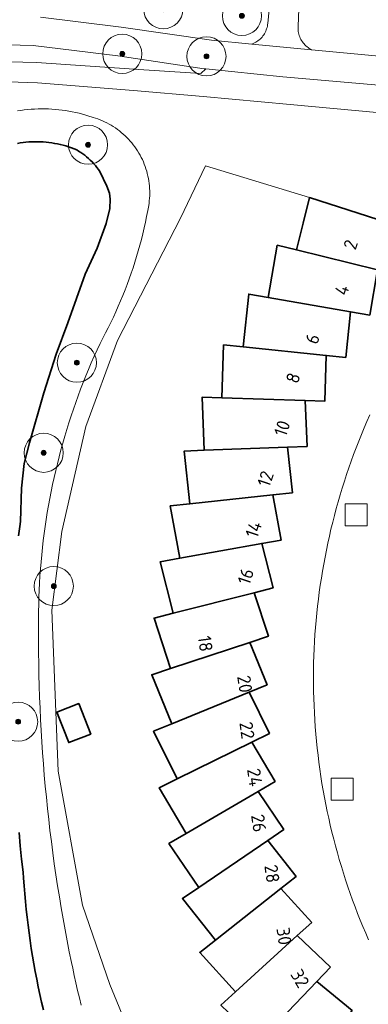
# Model space of a CAD drawing. Extents: x 154222 to 160093, y 456746 to 462495.
# Tile 102 of 254: x 158281 to 158317, y 460848 to 460949. Entities that reach past the tile are written whole.
import ezdxf
from ezdxf.enums import TextEntityAlignment as Align

# ---------------------------------------------------------------- set-up
doc = ezdxf.new("R2010")
doc.units = 0
doc.header["$LTSCALE"] = 0.75
doc.layers.get('0').update_dxf_attribs({"linetype": 'CONTINUOUS'})
for name, color, linetype, lineweight in [('B-XX-GK-BESCHOEIING-G', 252, 'GK-BESCHOEIING', 35), ('B-XX-GR-BOOM-S', 252, 'CONTINUOUS', 25), ('B-XX-OG-BEBOUWING-GV', 6, 'CONTINUOUS', 35), ('B-XX-OG-BEBOUWING-T18', 1, 'CONTINUOUS', 18), ('B-XX-OG-TERREIN_CULTUURSCHEIDING-GV', 252, 'CONTINUOUS', 18), ('B-XX-OG-TERREIN_ERF-GV', 252, 'CONTINUOUS', 18), ('B-XX-OG-WATER_SLOOT-GV', 252, 'CONTINUOUS', 18), ('B-XX-RI-GWA_RIOOLPUT-S', 252, 'CONTINUOUS', 25), ('B-XX-VH-VERHARDING_ASFALT-GV', 252, 'CONTINUOUS', 18), ('B-XX-VH-VERHARDING_BETONSTRAATSTEEN-GV', 252, 'CONTINUOUS', 18), ('B-XX-VH-VERHARDING_STRAATBAKSTEEN-GV', 252, 'CONTINUOUS', 18), ('B-XX-VH-VERHARDING_TEGEL-GV', 252, 'CONTINUOUS', 18)]:
    doc.layers.add(name, color=color, linetype=linetype, lineweight=lineweight)
doc.styles.add('NLCS-ISO-M-T18', font='NLCS-ISO.ttf', dxfattribs={"height": 1.8})
doc.linetypes.add('GK-BESCHOEIING', pattern='A,30,-5,[1,NLCS.SHX,S=1,R=0,X=0,Y=0],-5', length=40)

# ---------------------------------------------------------------- blocks, each defined once
blk = doc.blocks.new('SRI-PUT_INSPECTIEPUT_RIOOLPUT-SO')
at = {"color": 0, "linetype": 'ByBlock', "lineweight": 18}
blk.add_lwpolyline([(-1.125, -1.125), (1.125, -1.125), (1.125, 1.125), (-1.125, 1.125)], close=True, dxfattribs=at)
blk = doc.blocks.new('SGR-BOOM_01-SO')
at = {"linetype": 'ByBlock', "lineweight": 18}
h = blk.add_hatch(color=0, dxfattribs=at)
h.dxf.hatch_style = 1
edge = h.paths.add_edge_path()
edge.add_arc((0, 0), 0.25, 0, 360)
at = {"color": 0, "linetype": 'ByBlock', "lineweight": 18}
for radius in [2, 0.25]:
    blk.add_circle((0, 0), radius, dxfattribs=at)

msp = doc.modelspace()

# ---------------------------------------------------------------- linework, layer by layer
at = {"layer": 'B-XX-GK-BESCHOEIING-G'}
for points in [[(158280.781, 460895.896), (158280.914, 460896.882), (158280.984, 460897.375), (158281.062, 460900.771), (158281.337, 460903.298), (158281.91, 460905.435), (158283.375, 460910.513), (158284.626, 460914.493), (158285.804, 460917.691), (158287.575, 460922.665), (158288.803, 460925.31), (158289.746, 460927.85), (158290.111, 460929.358), (158290.135, 460930.33), (158290.085, 460930.94), (158289.815, 460931.654), (158289.096, 460933.16), (158288.946, 460933.364), (158288.79, 460933.564), (158288.628, 460933.758), (158288.46, 460933.947), (158288.286, 460934.131), (158288.106, 460934.309), (158287.92, 460934.481), (158287.73, 460934.648), (158287.534, 460934.808), (158287.333, 460934.962), (158287.127, 460935.109), (158286.917, 460935.25), (158286.722, 460935.373), (158286.448, 460935.482), (158286.172, 460935.584), (158285.893, 460935.678), (158285.611, 460935.765), (158285.328, 460935.844), (158285.042, 460935.915), (158284.754, 460935.978), (158284.465, 460936.034), (158284.174, 460936.082), (158283.882, 460936.121), (158283.589, 460936.153), (158283.296, 460936.177), (158283.002, 460936.193), (158282.707, 460936.201), (158282.413, 460936.201), (158282.118, 460936.193), (158281.824, 460936.177), (158281.53, 460936.153), (158281.238, 460936.121), (158280.946, 460936.081), (158280.655, 460936.033)], [(158283.313, 460847.445), (158283.131, 460848.226), (158282.957, 460849.01), (158282.791, 460849.795), (158282.633, 460850.582), (158282.483, 460851.371), (158282.34, 460852.16), (158282.206, 460852.952), (158282.079, 460853.744), (158281.96, 460854.538), (158281.85, 460855.333), (158281.747, 460856.129), (158281.652, 460856.926), (158281.565, 460857.724), (158281.485, 460858.523), (158281.414, 460859.322), (158281.351, 460860.122), (158281.296, 460860.923), (158281.23, 460861.521), (158281.088, 460862.87), (158280.953, 460864.221), (158280.827, 460865.572)]]:
    msp.add_lwpolyline(points, dxfattribs=at)
at = {"layer": 'B-XX-OG-BEBOUWING-GV'}
for points in [[(158322.465, 460926.646), (158310.515, 460930.496), (158309.864, 460927.867), (158309.191, 460925.135), (158317.476, 460923.089), (158319.416, 460922.611), (158319.803, 460924.179), (158320.476, 460926.91), (158322.353, 460926.305)], [(158309.191, 460925.135), (158307.228, 460925.619), (158306.298, 460920.276), (158314.704, 460918.813), (158316.673, 460918.471), (158317.476, 460923.089)], [(158306.298, 460920.276), (158304.304, 460920.623), (158303.749, 460915.227), (158312.236, 460914.353), (158314.224, 460914.15), (158314.704, 460918.813)], [(158303.749, 460915.227), (158301.735, 460915.434), (158301.558, 460910.011), (158310.085, 460909.733), (158312.083, 460909.668), (158312.236, 460914.353)], [(158301.558, 460910.011), (158299.535, 460910.077), (158299.739, 460904.653), (158308.264, 460904.974), (158310.261, 460905.049), (158310.085, 460909.733)], [(158308.767, 460900.313), (158308.264, 460904.974), (158299.739, 460904.653), (158297.715, 460904.577), (158298.299, 460899.181), (158306.78, 460900.098)], [(158307.61, 460895.485), (158306.78, 460900.098), (158298.299, 460899.181), (158296.286, 460898.963), (158297.247, 460893.621), (158305.642, 460895.131)], [(158306.793, 460890.587), (158305.642, 460895.131), (158297.247, 460893.621), (158295.253, 460893.262), (158296.586, 460888.001), (158304.856, 460890.096)], [(158306.322, 460885.644), (158304.856, 460890.096), (158296.586, 460888.001), (158294.624, 460887.504), (158296.321, 460882.351), (158304.424, 460885.018)], [(158306.198, 460880.679), (158304.424, 460885.018), (158296.321, 460882.351), (158294.398, 460881.717), (158296.451, 460876.694), (158304.348, 460879.922)], [(158306.421, 460875.719), (158304.348, 460879.922), (158296.451, 460876.694), (158294.578, 460875.928), (158296.978, 460871.062), (158304.628, 460874.835)], [(158288.147, 460875.65), (158286.934, 460878.763), (158284.693, 460877.89), (158285.906, 460874.776)], [(158306.991, 460870.786), (158304.628, 460874.835), (158296.978, 460871.062), (158295.161, 460870.166), (158297.895, 460865.48), (158305.265, 460869.779)], [(158307.904, 460865.907), (158305.265, 460869.779), (158297.895, 460865.48), (158296.147, 460864.459), (158299.203, 460859.977), (158306.252, 460864.781)], [(158309.157, 460861.102), (158306.252, 460864.781), (158299.203, 460859.977), (158297.53, 460858.836), (158300.893, 460854.577), (158307.588, 460859.864)], [(158310.744, 460856.397), (158307.588, 460859.864), (158300.893, 460854.577), (158299.303, 460853.322), (158302.955, 460849.309), (158309.265, 460855.052)], [(158312.655, 460851.815), (158309.265, 460855.052), (158302.955, 460849.309), (158301.458, 460847.946), (158305.384, 460844.198), (158311.275, 460850.369)], [(158314.883, 460847.378), (158311.275, 460850.369), (158305.384, 460844.198), (158303.986, 460842.734), (158308.161, 460839.272), (158313.607, 460845.839)]]:
    msp.add_lwpolyline(points, close=True, dxfattribs=at)
at = {"layer": 'B-XX-OG-TERREIN_CULTUURSCHEIDING-GV'}
for points in [[(158283.03, 460948.921), (158291.273, 460947.907), (158300.509, 460946.578), (158304.634, 460946.186), (158304.765, 460946.238), (158304.892, 460946.298), (158305.016, 460946.364), (158305.135, 460946.438), (158305.251, 460946.518), (158305.362, 460946.605), (158305.467, 460946.698), (158305.567, 460946.796), (158305.662, 460946.901), (158305.75, 460947.01), (158305.832, 460947.124), (158305.907, 460947.243), (158305.975, 460947.366), (158306.037, 460947.492), (158306.091, 460947.622), (158306.137, 460947.755), (158306.176, 460947.89), (158306.207, 460948.027), (158306.231, 460948.166), (158306.245, 460948.294), (158306.483, 460950.844)], [(158309.477, 460950.647), (158309.35, 460948.004), (158309.344, 460947.873), (158309.345, 460947.733), (158309.355, 460947.593), (158309.372, 460947.453), (158309.397, 460947.315), (158309.43, 460947.178), (158309.471, 460947.044), (158309.519, 460946.912), (158309.575, 460946.783), (158309.638, 460946.657), (158309.708, 460946.536), (158309.784, 460946.418), (158309.868, 460946.305), (158309.957, 460946.197), (158310.053, 460946.094), (158310.155, 460945.997), (158310.261, 460945.905), (158310.373, 460945.82), (158310.49, 460945.742), (158310.61, 460945.67), (158310.735, 460945.605), (158318.342, 460944.882)], [(158293.808, 460841.011), (158290.1, 460850.064), (158287.32, 460858.174), (158284.822, 460871.851), (158284.161, 460888.301), (158285.214, 460896.35), (158287.666, 460907.075), (158290.889, 460915.877), (158297.337, 460928.391), (158299.888, 460933.74), (158310.515, 460930.496), (158322.465, 460926.646), (158325.722, 460925.557), (158326.7, 460938.196), (158324.884, 460938.608), (158317.783, 460939.147), (158308.531, 460939.997), (158299.641, 460940.808), (158292.512, 460941.433), (158282.698, 460942.235), (158277.71, 460942.384)], [(158280.661, 460939.343), (158281.009, 460939.398), (158281.359, 460939.444), (158281.709, 460939.483), (158282.06, 460939.513), (158282.412, 460939.536), (158282.764, 460939.55), (158283.117, 460939.557), (158283.469, 460939.555), (158283.821, 460939.546), (158284.174, 460939.528), (158284.525, 460939.503), (158284.876, 460939.47), (158285.226, 460939.428), (158285.575, 460939.379), (158285.923, 460939.322), (158286.269, 460939.257), (158286.614, 460939.184), (158286.957, 460939.103), (158287.299, 460939.015), (158287.638, 460938.918), (158287.975, 460938.815), (158288.309, 460938.703), (158288.386, 460938.681), (158288.628, 460938.607), (158288.868, 460938.525), (158289.105, 460938.435), (158289.34, 460938.339), (158289.571, 460938.234), (158289.798, 460938.123), (158290.022, 460938.004), (158290.242, 460937.879), (158290.458, 460937.746), (158290.67, 460937.607), (158290.878, 460937.461), (158291.08, 460937.309), (158291.278, 460937.15), (158291.47, 460936.985), (158291.657, 460936.814), (158291.839, 460936.638), (158292.015, 460936.455), (158292.186, 460936.268), (158292.35, 460936.075), (158292.508, 460935.877), (158292.66, 460935.674), (158292.805, 460935.466), (158292.944, 460935.254), (158293.076, 460935.037), (158293.201, 460934.817), (158293.319, 460934.593), (158293.429, 460934.365), (158293.533, 460934.133), (158293.629, 460933.899), (158293.718, 460933.661), (158293.799, 460933.421), (158293.873, 460933.179), (158293.939, 460932.934), (158293.997, 460932.687), (158294.047, 460932.439), (158294.09, 460932.189), (158294.124, 460931.938), (158294.151, 460931.686), (158294.17, 460931.433), (158294.181, 460931.18), (158294.183, 460930.927), (158294.178, 460930.673), (158294.165, 460930.42), (158294.143, 460930.168), (158294.114, 460929.916), (158294.077, 460929.665), (158293.985, 460929.159), (158293.869, 460928.566), (158293.746, 460927.975), (158293.615, 460927.386), (158293.476, 460926.799), (158293.329, 460926.214), (158293.175, 460925.63), (158293.012, 460925.049), (158292.843, 460924.47), (158292.665, 460923.893), (158292.48, 460923.318), (158292.287, 460922.746), (158292.087, 460922.177), (158291.879, 460921.61), (158291.664, 460921.047), (158291.441, 460920.486), (158291.211, 460919.928), (158290.973, 460919.373), (158290.728, 460918.821), (158290.476, 460918.273), (158290.216, 460917.728), (158289.95, 460917.187), (158289.676, 460916.649), (158289.395, 460916.114), (158289.107, 460915.584), (158288.801, 460914.925), (158288.502, 460914.263), (158288.211, 460913.597), (158287.927, 460912.929), (158287.65, 460912.257), (158287.381, 460911.582), (158287.119, 460910.904), (158286.865, 460910.224), (158286.618, 460909.54), (158286.379, 460908.854), (158286.148, 460908.166), (158285.923, 460907.475), (158285.707, 460906.781), (158285.498, 460906.085), (158285.297, 460905.387), (158285.104, 460904.687), (158284.918, 460903.984), (158284.74, 460903.28), (158284.57, 460902.574), (158284.407, 460901.866), (158284.253, 460901.156), (158284.106, 460900.444), (158283.967, 460899.731), (158283.836, 460899.017), (158283.713, 460898.301), (158283.597, 460897.583), (158283.49, 460896.865), (158283.391, 460896.145), (158283.299, 460895.424), (158283.215, 460894.703), (158283.14, 460893.98), (158283.072, 460893.257), (158283.012, 460892.533), (158282.961, 460891.808), (158282.917, 460891.083), (158282.881, 460890.357), (158282.853, 460889.631), (158282.834, 460888.905), (158282.822, 460888.179), (158282.818, 460887.452), (158282.822, 460886.726), (158282.829, 460886.262), (158282.826, 460885.122), (158282.83, 460883.982), (158282.842, 460882.841), (158282.863, 460881.701), (158282.891, 460880.562), (158282.928, 460879.422), (158282.972, 460878.283), (158283.025, 460877.144), (158283.085, 460876.005), (158283.154, 460874.867), (158283.23, 460873.729), (158283.314, 460872.592), (158283.407, 460871.456), (158283.507, 460870.32), (158283.615, 460869.185), (158283.732, 460868.051), (158283.856, 460866.918), (158283.988, 460865.785), (158284.128, 460864.654), (158284.276, 460863.523), (158284.432, 460862.394), (158284.596, 460861.265), (158284.768, 460860.138), (158284.948, 460859.012), (158285.135, 460857.887), (158285.331, 460856.764), (158285.534, 460855.642), (158285.745, 460854.522), (158285.964, 460853.403), (158286.191, 460852.286), (158286.309, 460851.722), (158286.468, 460850.962), (158286.635, 460850.203), (158286.81, 460849.447), (158286.993, 460848.692), (158287.183, 460847.939)], [(158287.183, 460847.939), (158286.993, 460848.692), (158286.81, 460849.447), (158286.635, 460850.203), (158286.468, 460850.962), (158286.309, 460851.722), (158286.191, 460852.286), (158285.964, 460853.403), (158285.745, 460854.522), (158285.534, 460855.642), (158285.331, 460856.764), (158285.135, 460857.887), (158284.948, 460859.012), (158284.768, 460860.138), (158284.596, 460861.265), (158284.432, 460862.394), (158284.276, 460863.523), (158284.128, 460864.654), (158283.988, 460865.785), (158283.856, 460866.918), (158283.732, 460868.051), (158283.615, 460869.185), (158283.507, 460870.32), (158283.407, 460871.456), (158283.314, 460872.592), (158283.23, 460873.729), (158283.154, 460874.867), (158283.085, 460876.005), (158283.025, 460877.144), (158282.972, 460878.283), (158282.928, 460879.422), (158282.891, 460880.562), (158282.863, 460881.701), (158282.842, 460882.841), (158282.83, 460883.982), (158282.826, 460885.122), (158282.829, 460886.262), (158282.822, 460886.726), (158282.818, 460887.452), (158282.822, 460888.179), (158282.834, 460888.905), (158282.853, 460889.631), (158282.881, 460890.357), (158282.917, 460891.083), (158282.961, 460891.808), (158283.012, 460892.533), (158283.072, 460893.257), (158283.14, 460893.98), (158283.215, 460894.703), (158283.299, 460895.424), (158283.391, 460896.145), (158283.49, 460896.865), (158283.597, 460897.583), (158283.713, 460898.301), (158283.836, 460899.017), (158283.967, 460899.731), (158284.106, 460900.444), (158284.253, 460901.156), (158284.407, 460901.866), (158284.57, 460902.574), (158284.74, 460903.28), (158284.918, 460903.984), (158285.104, 460904.687), (158285.297, 460905.387), (158285.498, 460906.085), (158285.707, 460906.781), (158285.923, 460907.475), (158286.148, 460908.166), (158286.379, 460908.854), (158286.618, 460909.54), (158286.865, 460910.224), (158287.119, 460910.904), (158287.381, 460911.582), (158287.65, 460912.257), (158287.927, 460912.929), (158288.211, 460913.597), (158288.502, 460914.263), (158288.801, 460914.925), (158289.107, 460915.584), (158289.395, 460916.114), (158289.676, 460916.649), (158289.95, 460917.187), (158290.216, 460917.728), (158290.476, 460918.273), (158290.728, 460918.821), (158290.973, 460919.373), (158291.211, 460919.928), (158291.441, 460920.486), (158291.664, 460921.047), (158291.879, 460921.61), (158292.087, 460922.177), (158292.287, 460922.746), (158292.48, 460923.318), (158292.665, 460923.893), (158292.843, 460924.47), (158293.012, 460925.049), (158293.175, 460925.63), (158293.329, 460926.214), (158293.476, 460926.799), (158293.615, 460927.386), (158293.746, 460927.975), (158293.869, 460928.566), (158293.985, 460929.159), (158294.077, 460929.665), (158294.114, 460929.916), (158294.143, 460930.168), (158294.165, 460930.42), (158294.178, 460930.673), (158294.183, 460930.927), (158294.181, 460931.18), (158294.17, 460931.433), (158294.151, 460931.686), (158294.124, 460931.938), (158294.09, 460932.189), (158294.047, 460932.439), (158293.997, 460932.687), (158293.939, 460932.934), (158293.873, 460933.179), (158293.799, 460933.421), (158293.718, 460933.661), (158293.629, 460933.899), (158293.533, 460934.133), (158293.429, 460934.365), (158293.319, 460934.593), (158293.201, 460934.817), (158293.076, 460935.037), (158292.944, 460935.254), (158292.805, 460935.466), (158292.66, 460935.674), (158292.508, 460935.877), (158292.35, 460936.075), (158292.186, 460936.268), (158292.015, 460936.455), (158291.839, 460936.638), (158291.657, 460936.814), (158291.47, 460936.985), (158291.278, 460937.15), (158291.08, 460937.309), (158290.878, 460937.461), (158290.67, 460937.607), (158290.458, 460937.746), (158290.242, 460937.879), (158290.022, 460938.004), (158289.798, 460938.123), (158289.571, 460938.234), (158289.34, 460938.339), (158289.105, 460938.435), (158288.868, 460938.525), (158288.628, 460938.607), (158288.386, 460938.681), (158288.309, 460938.703), (158287.975, 460938.815), (158287.638, 460938.918), (158287.299, 460939.015), (158286.957, 460939.103), (158286.614, 460939.184), (158286.269, 460939.257), (158285.923, 460939.322), (158285.575, 460939.379), (158285.226, 460939.428), (158284.876, 460939.47), (158284.525, 460939.503), (158284.174, 460939.528), (158283.821, 460939.546), (158283.469, 460939.555), (158283.117, 460939.557), (158282.764, 460939.55), (158282.412, 460939.536), (158282.06, 460939.513), (158281.709, 460939.483), (158281.359, 460939.444), (158281.009, 460939.398), (158280.661, 460939.343)], [(158280.655, 460936.033), (158280.946, 460936.081), (158281.238, 460936.12), (158281.53, 460936.153), (158281.824, 460936.177), (158282.118, 460936.193), (158282.413, 460936.201), (158282.707, 460936.201), (158283.002, 460936.193), (158283.296, 460936.177), (158283.589, 460936.153), (158283.882, 460936.121), (158284.174, 460936.082), (158284.465, 460936.034), (158284.754, 460935.978), (158285.042, 460935.915), (158285.328, 460935.844), (158285.611, 460935.765), (158285.893, 460935.678), (158286.172, 460935.584), (158286.448, 460935.482), (158286.722, 460935.373), (158286.917, 460935.25), (158287.127, 460935.109), (158287.333, 460934.962), (158287.534, 460934.808), (158287.73, 460934.648), (158287.92, 460934.481), (158288.106, 460934.309), (158288.286, 460934.131), (158288.46, 460933.947), (158288.628, 460933.758), (158288.79, 460933.564), (158288.946, 460933.364), (158289.096, 460933.16), (158289.815, 460931.653), (158290.085, 460930.94), (158290.135, 460930.33), (158290.111, 460929.358), (158289.746, 460927.85), (158288.803, 460925.31), (158287.575, 460922.665), (158285.804, 460917.691), (158284.626, 460914.493), (158283.375, 460910.513), (158281.91, 460905.435), (158281.337, 460903.298), (158281.062, 460900.771), (158280.984, 460897.375), (158280.914, 460896.882), (158280.781, 460895.896)], [(158280.827, 460865.572), (158280.953, 460864.221), (158281.088, 460862.87), (158281.23, 460861.521), (158281.296, 460860.923), (158281.351, 460860.122), (158281.414, 460859.322), (158281.486, 460858.523), (158281.565, 460857.724), (158281.652, 460856.926), (158281.747, 460856.129), (158281.85, 460855.333), (158281.96, 460854.538), (158282.079, 460853.744), (158282.206, 460852.952), (158282.34, 460852.16), (158282.483, 460851.37), (158282.633, 460850.582), (158282.791, 460849.795), (158282.957, 460849.01), (158283.131, 460848.226), (158283.313, 460847.444)]]:
    msp.add_lwpolyline(points, dxfattribs=at)
msp.add_lwpolyline([(158247.16, 460947.578), (158237.971, 460948.264), (158237.581, 460942.349), (158241.844, 460942.286), (158251.137, 460943.057), (158260.751, 460943.633), (158270.045, 460944.605), (158282.608, 460944.304), (158293.598, 460943.541), (158299.419, 460943.18), (158299.909, 460943.646), (158299.754, 460943.662), (158290.936, 460944.988), (158282.27, 460946.019), (158273.047, 460946.286), (158263.886, 460946.441), (158254.868, 460947.037)], close=True, dxfattribs=at)
at = {"layer": 'B-XX-OG-TERREIN_ERF-GV'}
for points in [[(158301.458, 460847.946), (158302.955, 460849.309), (158299.303, 460853.322), (158300.893, 460854.577), (158297.53, 460858.836), (158299.203, 460859.977), (158296.147, 460864.459), (158297.895, 460865.48), (158295.161, 460870.166), (158296.978, 460871.062), (158294.578, 460875.928), (158296.451, 460876.694), (158294.398, 460881.717), (158296.321, 460882.351), (158294.624, 460887.504), (158296.586, 460888.001), (158295.253, 460893.262), (158297.247, 460893.621), (158296.286, 460898.963), (158298.299, 460899.181), (158297.715, 460904.577), (158299.739, 460904.653), (158299.535, 460910.077), (158301.558, 460910.011), (158301.735, 460915.434), (158303.749, 460915.227), (158304.304, 460920.623), (158306.298, 460920.276), (158307.228, 460925.619), (158309.191, 460925.135), (158309.864, 460927.867), (158310.515, 460930.496), (158299.888, 460933.74), (158297.337, 460928.391), (158290.889, 460915.877), (158287.666, 460907.075), (158285.214, 460896.35), (158284.161, 460888.301), (158284.822, 460871.851), (158287.32, 460858.174), (158290.1, 460850.064), (158293.808, 460841.011)], [(158316.673, 460918.471), (158314.704, 460918.813), (158314.224, 460914.15), (158312.236, 460914.353), (158312.083, 460909.668), (158310.085, 460909.733), (158310.261, 460905.049), (158308.264, 460904.974), (158308.767, 460900.313), (158306.78, 460900.098), (158307.61, 460895.485), (158305.642, 460895.131), (158306.793, 460890.587), (158304.856, 460890.096), (158306.322, 460885.644), (158304.424, 460885.018), (158306.198, 460880.679), (158304.348, 460879.922), (158306.421, 460875.719), (158304.628, 460874.835), (158306.991, 460870.786), (158305.265, 460869.779), (158307.904, 460865.907), (158306.252, 460864.781), (158309.157, 460861.102), (158307.588, 460859.864), (158310.744, 460856.397), (158309.265, 460855.052), (158312.655, 460851.815), (158311.275, 460850.369), (158314.883, 460847.378)], [(158316.552, 460854.624), (158316.262, 460855.291), (158315.979, 460855.96), (158315.704, 460856.633), (158315.436, 460857.309), (158315.176, 460857.988), (158314.923, 460858.669), (158314.677, 460859.353), (158314.44, 460860.04), (158314.209, 460860.73), (158313.987, 460861.422), (158313.771, 460862.116), (158313.564, 460862.813), (158313.364, 460863.512), (158313.172, 460864.213), (158312.988, 460864.916), (158312.812, 460865.621), (158312.643, 460866.328), (158312.482, 460867.037), (158312.329, 460867.748), (158312.183, 460868.46), (158312.046, 460869.174), (158311.916, 460869.889), (158311.794, 460870.606), (158311.681, 460871.323), (158311.575, 460872.043), (158311.477, 460872.763), (158311.387, 460873.484), (158311.304, 460874.207), (158311.23, 460874.93), (158311.164, 460875.653), (158311.106, 460876.378), (158311.055, 460877.103), (158311.013, 460877.829), (158310.979, 460878.555), (158310.952, 460879.281), (158310.934, 460880.008), (158310.924, 460880.735), (158310.922, 460881.462), (158310.927, 460882.189), (158310.941, 460882.916), (158310.962, 460883.642), (158310.992, 460884.368), (158311.03, 460885.094), (158311.075, 460885.82), (158311.129, 460886.545), (158311.191, 460887.269), (158311.26, 460887.993), (158311.338, 460888.715), (158311.423, 460889.437), (158311.517, 460890.158), (158311.618, 460890.878), (158311.727, 460891.597), (158311.844, 460892.314), (158311.969, 460893.03), (158312.102, 460893.745), (158312.243, 460894.458), (158312.392, 460895.17), (158312.548, 460895.879), (158312.712, 460896.587), (158312.885, 460897.294), (158313.064, 460897.998), (158313.252, 460898.7), (158313.447, 460899.401), (158313.65, 460900.099), (158313.861, 460900.794), (158314.079, 460901.488), (158314.305, 460902.179), (158314.538, 460902.867), (158314.779, 460903.553), (158315.028, 460904.236), (158315.284, 460904.916), (158315.547, 460905.594), (158315.818, 460906.268), (158316.097, 460906.94), (158316.382, 460907.608), (158316.676, 460908.273)]]:
    msp.add_lwpolyline(points, dxfattribs=at)
msp.add_lwpolyline([(158288.147, 460875.65), (158285.906, 460874.776), (158284.693, 460877.89), (158286.934, 460878.763)], close=True, dxfattribs=at)
at = {"layer": 'B-XX-OG-WATER_SLOOT-GV'}
for points in [[(158280.781, 460895.896), (158280.914, 460896.882), (158280.984, 460897.375), (158281.062, 460900.771), (158281.337, 460903.298), (158281.91, 460905.435), (158283.375, 460910.513), (158284.626, 460914.493), (158285.804, 460917.691), (158287.575, 460922.665), (158288.803, 460925.31), (158289.746, 460927.85), (158290.111, 460929.358), (158290.135, 460930.33), (158290.085, 460930.94), (158289.815, 460931.653), (158289.096, 460933.16), (158288.946, 460933.364), (158288.79, 460933.564), (158288.628, 460933.758), (158288.46, 460933.947), (158288.286, 460934.131), (158288.106, 460934.309), (158287.92, 460934.481), (158287.73, 460934.648), (158287.534, 460934.808), (158287.333, 460934.962), (158287.127, 460935.109), (158286.917, 460935.25), (158286.722, 460935.373), (158286.448, 460935.482), (158286.172, 460935.584), (158285.893, 460935.678), (158285.611, 460935.765), (158285.328, 460935.844), (158285.042, 460935.915), (158284.754, 460935.978), (158284.465, 460936.034), (158284.174, 460936.082), (158283.882, 460936.121), (158283.589, 460936.153), (158283.296, 460936.177), (158283.002, 460936.193), (158282.707, 460936.201), (158282.413, 460936.201), (158282.118, 460936.193), (158281.824, 460936.177), (158281.53, 460936.153), (158281.238, 460936.12), (158280.946, 460936.081), (158280.655, 460936.033)], [(158283.313, 460847.444), (158283.131, 460848.226), (158282.957, 460849.01), (158282.791, 460849.795), (158282.633, 460850.582), (158282.483, 460851.37), (158282.34, 460852.16), (158282.206, 460852.952), (158282.079, 460853.744), (158281.96, 460854.538), (158281.85, 460855.333), (158281.747, 460856.129), (158281.652, 460856.926), (158281.565, 460857.724), (158281.486, 460858.523), (158281.414, 460859.322), (158281.351, 460860.122), (158281.296, 460860.923), (158281.23, 460861.521), (158281.088, 460862.87), (158280.953, 460864.221), (158280.827, 460865.572)]]:
    msp.add_lwpolyline(points, dxfattribs=at)
at = {"layer": 'B-XX-VH-VERHARDING_ASFALT-GV'}
msp.add_lwpolyline([(158236.27, 460951.431), (158236.038, 460948.396), (158237.971, 460948.264), (158247.16, 460947.578), (158254.868, 460947.037), (158263.886, 460946.441), (158273.047, 460946.286), (158282.27, 460946.019), (158290.936, 460944.988), (158299.754, 460943.662), (158299.909, 460943.646), (158307.783, 460942.838), (158317.597, 460941.963), (158326.923, 460941.081), (158328.824, 460940.93), (158328.942, 460943.977), (158318.342, 460944.882), (158310.735, 460945.605), (158304.634, 460946.186), (158300.509, 460946.578), (158291.273, 460947.907), (158283.03, 460948.921)], dxfattribs=at)
at = {"layer": 'B-XX-VH-VERHARDING_BETONSTRAATSTEEN-GV'}
msp.add_lwpolyline([(158306.483, 460950.844), (158306.245, 460948.294), (158306.231, 460948.166), (158306.207, 460948.027), (158306.176, 460947.89), (158306.137, 460947.755), (158306.091, 460947.622), (158306.037, 460947.492), (158305.975, 460947.366), (158305.907, 460947.243), (158305.832, 460947.124), (158305.75, 460947.01), (158305.662, 460946.901), (158305.567, 460946.796), (158305.467, 460946.698), (158305.362, 460946.605), (158305.251, 460946.518), (158305.135, 460946.438), (158305.016, 460946.364), (158304.892, 460946.298), (158304.765, 460946.238), (158304.634, 460946.186), (158310.735, 460945.605), (158310.61, 460945.67), (158310.49, 460945.742), (158310.373, 460945.82), (158310.261, 460945.905), (158310.155, 460945.997), (158310.053, 460946.094), (158309.957, 460946.197), (158309.868, 460946.305), (158309.784, 460946.418), (158309.708, 460946.536), (158309.638, 460946.657), (158309.575, 460946.783), (158309.519, 460946.912), (158309.471, 460947.044), (158309.43, 460947.178), (158309.397, 460947.315), (158309.372, 460947.453), (158309.355, 460947.593), (158309.345, 460947.733), (158309.344, 460947.873), (158309.35, 460948.004), (158309.477, 460950.647)], dxfattribs=at)
at = {"layer": 'B-XX-VH-VERHARDING_STRAATBAKSTEEN-GV'}
msp.add_lwpolyline([(158316.676, 460908.273), (158316.382, 460907.608), (158316.097, 460906.94), (158315.818, 460906.268), (158315.547, 460905.594), (158315.284, 460904.916), (158315.028, 460904.236), (158314.779, 460903.553), (158314.538, 460902.867), (158314.305, 460902.179), (158314.079, 460901.488), (158313.861, 460900.794), (158313.65, 460900.099), (158313.447, 460899.401), (158313.252, 460898.7), (158313.064, 460897.998), (158312.885, 460897.294), (158312.712, 460896.587), (158312.548, 460895.879), (158312.392, 460895.17), (158312.243, 460894.458), (158312.102, 460893.745), (158311.969, 460893.03), (158311.844, 460892.314), (158311.727, 460891.597), (158311.618, 460890.878), (158311.517, 460890.158), (158311.423, 460889.437), (158311.338, 460888.715), (158311.26, 460887.993), (158311.191, 460887.269), (158311.129, 460886.545), (158311.075, 460885.82), (158311.03, 460885.094), (158310.992, 460884.368), (158310.962, 460883.642), (158310.941, 460882.916), (158310.927, 460882.189), (158310.922, 460881.462), (158310.924, 460880.735), (158310.934, 460880.008), (158310.952, 460879.281), (158310.979, 460878.555), (158311.013, 460877.829), (158311.055, 460877.103), (158311.106, 460876.378), (158311.164, 460875.653), (158311.23, 460874.93), (158311.304, 460874.207), (158311.387, 460873.484), (158311.477, 460872.763), (158311.575, 460872.043), (158311.681, 460871.323), (158311.794, 460870.606), (158311.916, 460869.889), (158312.046, 460869.174), (158312.183, 460868.46), (158312.329, 460867.748), (158312.482, 460867.037), (158312.643, 460866.328), (158312.812, 460865.621), (158312.988, 460864.916), (158313.172, 460864.213), (158313.364, 460863.512), (158313.564, 460862.813), (158313.771, 460862.116), (158313.987, 460861.422), (158314.209, 460860.73), (158314.44, 460860.04), (158314.677, 460859.353), (158314.923, 460858.669), (158315.176, 460857.988), (158315.436, 460857.309), (158315.704, 460856.633), (158315.979, 460855.96), (158316.262, 460855.291), (158316.552, 460854.624)], dxfattribs=at)
at = {"layer": 'B-XX-VH-VERHARDING_TEGEL-GV'}
msp.add_lwpolyline([(158277.71, 460942.384), (158282.698, 460942.235), (158292.512, 460941.433), (158299.641, 460940.808), (158308.531, 460939.997), (158317.783, 460939.147), (158324.884, 460938.608), (158326.7, 460938.196), (158326.923, 460941.081), (158317.597, 460941.963), (158307.783, 460942.838), (158299.909, 460943.646), (158299.419, 460943.18), (158293.598, 460943.541), (158282.608, 460944.304), (158270.045, 460944.605)], dxfattribs=at)

# ---------------------------------------------------------------- block references
at = {"layer": 'B-XX-GR-BOOM-S'}
for p in [(158295.573, 460949.737), (158303.608, 460949.067), (158291.376, 460945.183), (158299.984, 460944.927), (158287.881, 460935.889), (158286.734, 460913.609), (158283.347, 460904.402), (158284.378, 460890.775), (158280.73, 460876.909)]:
    msp.add_blockref('SGR-BOOM_01-SO', p, dxfattribs=at)
at = {"layer": 'B-XX-RI-GWA_RIOOLPUT-S'}
for p in [(158315.28, 460898.05), (158313.87, 460870.02)]:
    msp.add_blockref('SRI-PUT_INSPECTIEPUT_RIOOLPUT-SO', p, dxfattribs=at)

# ---------------------------------------------------------------- texts
at = {"layer": 'B-XX-OG-BEBOUWING-T18', "style": 'NLCS-ISO-M-T18'}
for s, rotation, p in [('2', 71.5, (158314.714, 460925.676)), ('4', 71.5, (158313.824, 460921.05)), ('6', 71.5, (158310.823, 460916.05)), ('8', 71.5, (158308.842, 460912.05)), ('10', 71.5, (158307.718, 460906.906)), ('12', 71.5, (158306.02, 460901.738)), ('14', 71.5, (158304.805, 460896.571)), ('16', 71.5, (158303.994, 460891.768)), ('18', 277.8, (158299.868, 460884.887)), ('20', 277.8, (158303.91, 460880.765)), ('22', 277.8, (158304.134, 460876.023)), ('24', 277.8, (158304.926, 460871.22)), ('26', 277.8, (158305.333, 460866.539)), ('28', 277.8, (158306.688, 460861.372)), ('30', 277.8, (158307.917, 460854.988)), ('32', 300.2, (158309.542, 460850.672))]:
    msp.add_text(s, height=1.35, rotation=rotation, dxfattribs=at).set_placement(p, align=Align.MIDDLE_CENTER)

doc.saveas('drawing.dxf')
